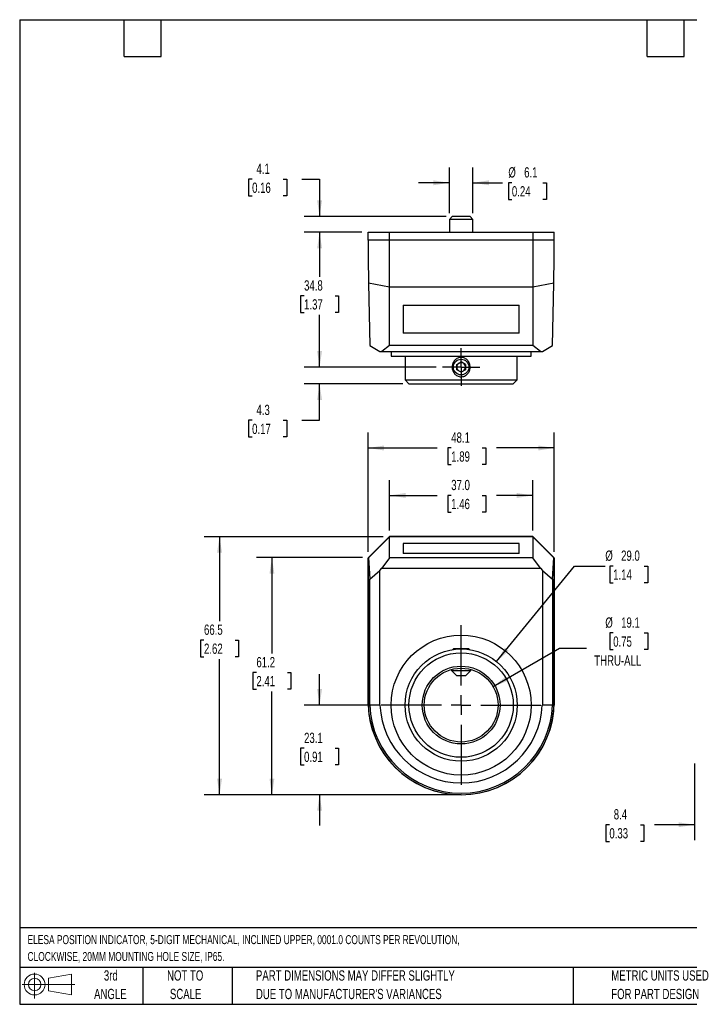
# Model space of a CAD drawing. Header units: millimetres. Extents: x 6 to 273, y 6 to 210.
# Tile 1 of 2: x 6 to 145, y 6 to 210. Entities that reach past the tile are written whole.
import ezdxf

# ---------------------------------------------------------------- set-up
doc = ezdxf.new("R2010")
doc.units = ezdxf.units.MM
doc.linetypes.add('CENTERX2', pattern=[20.32, 12.7, -2.54, 2.54, -2.54])
doc.layers.add('CENTER', color=40, linetype='CENTERX2')
doc.layers.add('DIMENSIONS', color=140, linetype='Continuous', lineweight=25)
doc.layers.add('TEXT', color=140, linetype='Continuous', lineweight=25)
doc.styles.add('SLDTEXTSTYLE0', font='TXT', dxfattribs={"width": 0.7})
doc.dimstyles.new('SLDDIMSTYLE0', dxfattribs={"dimtxt": 2.158008, "dimasz": 3.302, "dimexe": 0, "dimexo": 0.0625, "dimgap": 0.539502, "dimtad": 0, "dimtih": 1, "dimtoh": 1, "dimlfac": 1.25, "dimrnd": 1e-09, "dimzin": 12, "dimdsep": 46, "dimtxsty": 'SLDTEXTSTYLE0', "dimsah": 1, "dimcen": 0.09, "dimadec": 0, "dimazin": 3, "dimtfac": 1, "dimtmove": 0, "dimatfit": 0, "dimfxl": 0, "dimfrac": 2, "dimtolj": 1, "dimtzin": 12, "dimarcsym": 0})
doc.dimstyles.new('SLDDIMSTYLE1', dxfattribs={"dimtxt": 2.158008, "dimasz": 3.302, "dimexe": 0, "dimexo": 0.0625, "dimgap": 0.539502, "dimtad": 0, "dimtih": 1, "dimtoh": 1, "dimlfac": 1.25, "dimrnd": 1e-09, "dimzin": 12, "dimdsep": 46, "dimtxsty": 'SLDTEXTSTYLE0', "dimsah": 1, "dimcen": 0.09, "dimadec": 0, "dimazin": 3, "dimtfac": 1, "dimtofl": 0, "dimtmove": 0, "dimatfit": 3, "dimfxl": 0, "dimfrac": 2, "dimtolj": 1, "dimtzin": 12, "dimarcsym": 0})
doc.dimstyles.new('SLDDIMSTYLE2', dxfattribs={"dimtxt": 2.158008, "dimasz": 3.302, "dimexe": 0, "dimexo": 0.0625, "dimgap": 0.539502, "dimtad": 0, "dimtih": 1, "dimtoh": 1, "dimlfac": 1.25, "dimrnd": 1e-09, "dimzin": 4, "dimdsep": 46, "dimtxsty": 'SLDTEXTSTYLE0', "dimsah": 1, "dimcen": 0, "dimadec": 0, "dimazin": 1, "dimtfac": 1, "dimtofl": 0, "dimtmove": 0, "dimatfit": 3, "dimfxl": 0, "dimfrac": 2, "dimtolj": 1, "dimtzin": 12, "dimarcsym": 0})
doc.dimstyles.new('SLDDIMSTYLE3', dxfattribs={"dimtxt": 2.158008, "dimasz": 3.302, "dimexe": 0, "dimexo": 0.0625, "dimgap": 0.539502, "dimtad": 0, "dimtih": 1, "dimtoh": 1, "dimlfac": 1.25, "dimrnd": 1e-09, "dimzin": 12, "dimdsep": 46, "dimtxsty": 'SLDTEXTSTYLE0', "dimsah": 1, "dimcen": 0, "dimadec": 0, "dimazin": 3, "dimtfac": 1, "dimtofl": 0, "dimtmove": 0, "dimatfit": 3, "dimfxl": 0, "dimfrac": 2, "dimtolj": 1, "dimtzin": 12, "dimarcsym": 0})
doc.dimstyles.new('SLDDIMSTYLE4', dxfattribs={"dimtxt": 2.158008, "dimasz": 3.302, "dimexe": 0, "dimexo": 0.0625, "dimgap": 0.539502, "dimtad": 0, "dimtih": 1, "dimtoh": 1, "dimlfac": 1.25, "dimrnd": 1e-09, "dimzin": 4, "dimdsep": 46, "dimtxsty": 'SLDTEXTSTYLE0', "dimsah": 1, "dimcen": 0.09, "dimadec": 0, "dimazin": 1, "dimtfac": 1, "dimtofl": 0, "dimtmove": 0, "dimatfit": 3, "dimfxl": 0, "dimfrac": 2, "dimtolj": 1, "dimtzin": 12, "dimarcsym": 0})

# ---------------------------------------------------------------- blocks, each defined once
blk = doc.blocks.new('Block11')
at = {"color": 7, "linetype": 'Continuous', "lineweight": 18}
for p, q in [((2.59, 5.31), (2.59, 0)), ((5.48, 4.17), (10.18, 5.03)), ((5.48, 1.6), (5.48, 4.17)), ((10.18, 5.03), (10.18, 0.73)), ((0, 2.88), (10.87, 2.88)), ((5.48, 1.6), (10.18, 0.73))]:
    blk.add_line(p, q, dxfattribs=at)
for radius in [2.15, 1.29]:
    blk.add_circle((2.59, 2.88), radius, dxfattribs=at)
blk = doc.blocks.new('Block12')
at = {"color": 7, "linetype": 'Continuous'}
blk.add_blockref('Block11', (0, 0), dxfattribs=at)
blk = doc.blocks.new('_D')
at = {"layer": 'DIMENSIONS'}
for p, q in [((68.26, 68.1), (68.26, 74.45)), ((79.74, 68.1), (65.09, 68.1)), ((65.06, 59.18), (64.33, 59.18)), ((64.33, 59.18), (64.33, 55.75)), ((71.47, 59.18), (72.2, 59.18)), ((72.2, 59.18), (72.2, 55.75)), ((64.33, 55.75), (65.06, 55.75)), ((72.2, 55.75), (71.47, 55.75)), ((96.22, 49.61), (65.09, 49.61)), ((68.26, 49.61), (68.26, 43.26))]:
    blk.add_line(p, q, dxfattribs=at)
for points in [[(68.26, 68.1), (68.77, 71.4), (67.76, 71.4)], [(68.26, 49.61), (67.76, 46.31), (68.77, 46.31)]]:
    blk.add_solid(points, dxfattribs=at)
at = {"layer": 'DIMENSIONS', "char_height": 2.117, "attachment_point": 1, "style": 'SLDTEXTSTYLE0'}
for s, insert in [('23.1', (65.06, 62.39)), ('0.91', (65.06, 58.48))]:
    blk.add_mtext(s, dxfattribs=dict(at, insert=insert))
blk = doc.blocks.new('_D_1')
at = {"layer": 'DIMENSIONS'}
for p, q in [((77.11, 98.53), (55.25, 98.53)), ((58.42, 98.53), (58.42, 78.72)), ((55.22, 74.81), (54.49, 74.81)), ((54.49, 74.81), (54.49, 71.38)), ((61.63, 74.81), (62.36, 74.81)), ((62.36, 74.81), (62.36, 71.38)), ((54.49, 71.38), (55.22, 71.38)), ((62.36, 71.38), (61.63, 71.38)), ((58.42, 49.61), (58.42, 70.89)), ((96.22, 49.61), (55.25, 49.61))]:
    blk.add_line(p, q, dxfattribs=at)
for points in [[(58.42, 98.53), (57.92, 95.23), (58.93, 95.23)], [(58.42, 49.61), (58.93, 52.91), (57.92, 52.91)]]:
    blk.add_solid(points, dxfattribs=at)
at = {"layer": 'DIMENSIONS', "char_height": 2.117, "attachment_point": 1, "style": 'SLDTEXTSTYLE0'}
for s, insert in [('61.2', (55.22, 78.02)), ('2.41', (55.22, 74.1))]:
    blk.add_mtext(s, dxfattribs=dict(at, insert=insert))
blk = doc.blocks.new('_D_2')
at = {"layer": 'DIMENSIONS'}
for p, q in [((81.42, 102.85), (44.43, 102.85)), ((47.61, 102.85), (47.61, 85.42)), ((44.4, 81.51), (43.68, 81.51)), ((43.68, 81.51), (43.68, 78.08)), ((50.81, 81.51), (51.54, 81.51)), ((51.54, 81.51), (51.54, 78.08)), ((43.68, 78.08), (44.4, 78.08)), ((47.61, 49.61), (47.61, 77.59)), ((51.54, 78.08), (50.81, 78.08)), ((96.22, 49.61), (44.43, 49.61))]:
    blk.add_line(p, q, dxfattribs=at)
for points in [[(47.61, 102.85), (47.1, 99.55), (48.12, 99.55)], [(47.61, 49.61), (48.12, 52.91), (47.1, 52.91)]]:
    blk.add_solid(points, dxfattribs=at)
at = {"layer": 'DIMENSIONS', "char_height": 2.117, "attachment_point": 1, "style": 'SLDTEXTSTYLE0'}
for s, insert in [('66.5', (44.4, 84.72)), ('2.62', (44.4, 80.8))]:
    blk.add_mtext(s, dxfattribs=dict(at, insert=insert))
blk = doc.blocks.new('_D_3')
at = {"layer": 'DIMENSIONS'}
for p, q in [((104.81, 77.07), (120.9, 96.79)), ((120.9, 96.79), (127.25, 96.79)), ((128.88, 96.79), (128.16, 96.79)), ((128.16, 96.79), (128.16, 93.36)), ((135.3, 96.79), (136.02, 96.79)), ((136.02, 96.79), (136.02, 93.36)), ((128.16, 93.36), (128.88, 93.36)), ((136.02, 93.36), (135.3, 93.36))]:
    blk.add_line(p, q, dxfattribs=at)
blk.add_solid([(104.81, 77.07), (107.29, 79.31), (106.51, 79.95)], dxfattribs=at)
at = {"layer": 'DIMENSIONS', "char_height": 2.117, "attachment_point": 1, "style": 'SLDTEXTSTYLE0'}
for s, insert in [('%%c', (127.25, 100)), ('29.0', (130.51, 100)), ('1.14', (128.88, 96.09))]:
    blk.add_mtext(s, dxfattribs=dict(at, insert=insert))
blk = doc.blocks.new('_D_4')
at = {"layer": 'DIMENSIONS'}
for p, q in [((128.88, 82.98), (128.16, 82.98)), ((128.16, 82.98), (128.16, 79.55)), ((135.3, 82.98), (136.02, 82.98)), ((136.02, 82.98), (136.02, 79.55)), ((104.09, 71.91), (117.82, 79.84)), ((117.82, 79.84), (123.38, 79.84)), ((128.16, 79.55), (128.88, 79.55)), ((136.02, 79.55), (135.3, 79.55))]:
    blk.add_line(p, q, dxfattribs=at)
blk.add_solid([(104.09, 71.91), (107.2, 73.12), (106.69, 74)], dxfattribs=at)
at = {"layer": 'DIMENSIONS', "char_height": 2.117, "attachment_point": 1, "style": 'SLDTEXTSTYLE0'}
for s, insert in [('%%c', (127.25, 86.19)), ('19.1', (130.51, 86.19)), ('0.75', (128.88, 82.27)), ('THRU-ALL', (124.97, 78.36))]:
    blk.add_mtext(s, dxfattribs=dict(at, insert=insert))
blk = doc.blocks.new('_D_5')
at = {"layer": 'DIMENSIONS'}
for p, q in [((82.69, 104.12), (82.69, 114.54)), ((112.28, 104.12), (112.28, 114.54)), ((82.69, 111.37), (92.52, 111.37)), ((95.44, 111.37), (94.72, 111.37)), ((94.72, 111.37), (94.72, 107.94)), ((101.85, 111.37), (102.58, 111.37)), ((102.58, 111.37), (102.58, 107.94)), ((112.28, 111.37), (104.78, 111.37)), ((94.72, 107.94), (95.44, 107.94)), ((102.58, 107.94), (101.85, 107.94))]:
    blk.add_line(p, q, dxfattribs=at)
for points in [[(82.69, 111.37), (86, 110.86), (86, 111.87)], [(112.28, 111.37), (108.98, 111.87), (108.98, 110.86)]]:
    blk.add_solid(points, dxfattribs=at)
at = {"layer": 'DIMENSIONS', "char_height": 2.117, "attachment_point": 1, "style": 'SLDTEXTSTYLE0'}
for s, insert in [('37.0', (95.44, 114.58)), ('1.46', (95.44, 110.66))]:
    blk.add_mtext(s, dxfattribs=dict(at, insert=insert))
blk = doc.blocks.new('_D_6')
at = {"layer": 'DIMENSIONS'}
for p, q in [((78.26, 99.71), (78.26, 124.34)), ((116.71, 99.71), (116.71, 124.34)), ((78.26, 121.16), (92.52, 121.16)), ((95.44, 121.16), (94.72, 121.16)), ((94.72, 121.16), (94.72, 117.73)), ((101.85, 121.16), (102.58, 121.16)), ((102.58, 121.16), (102.58, 117.73)), ((116.71, 121.16), (104.78, 121.16)), ((94.72, 117.73), (95.44, 117.73)), ((102.58, 117.73), (101.85, 117.73))]:
    blk.add_line(p, q, dxfattribs=at)
for points in [[(78.26, 121.16), (81.57, 120.65), (81.57, 121.67)], [(116.71, 121.16), (113.41, 121.67), (113.41, 120.65)]]:
    blk.add_solid(points, dxfattribs=at)
at = {"layer": 'DIMENSIONS', "char_height": 2.117, "attachment_point": 1, "style": 'SLDTEXTSTYLE0'}
for s, insert in [('48.1', (95.44, 124.37)), ('1.89', (95.44, 120.46))]:
    blk.add_mtext(s, dxfattribs=dict(at, insert=insert))
blk = doc.blocks.new('SW_CENTERMARKSYMBOL_0')
at = {"layer": 'CENTER', "color": 0}
for p, q in [((0, 4.064), (0, 16.47952)), ((-4.064, 0), (-16.47952, 0)), ((0, 0), (-2.032, 0)), ((0, 0), (0, 2.032)), ((0, 0), (0, -2.032)), ((0, 0), (2.032, 0)), ((4.064, 0), (16.47952, 0)), ((0, -4.064), (0, -16.47952))]:
    blk.add_line(p, q, dxfattribs=at)
blk = doc.blocks.new('_D_7')
at = {"layer": 'DIMENSIONS'}
for p, q in [((68.26, 137.85), (68.26, 144.2)), ((92.33, 137.85), (65.09, 137.85)), ((85.45, 134.4), (65.09, 134.4)), ((68.26, 126.87), (68.26, 134.4)), ((54.33, 126.87), (53.61, 126.87)), ((53.61, 126.87), (53.61, 123.44)), ((60.74, 126.87), (61.47, 126.87)), ((61.47, 126.87), (61.47, 123.44)), ((64.63, 126.87), (68.26, 126.87)), ((53.61, 123.44), (54.33, 123.44)), ((61.47, 123.44), (60.74, 123.44))]:
    blk.add_line(p, q, dxfattribs=at)
for points in [[(68.26, 137.85), (68.77, 141.15), (67.76, 141.15)], [(68.26, 134.4), (67.76, 131.09), (68.77, 131.09)]]:
    blk.add_solid(points, dxfattribs=at)
at = {"layer": 'DIMENSIONS', "char_height": 2.117, "attachment_point": 1, "style": 'SLDTEXTSTYLE0'}
for s, insert in [('4.3', (55.23, 130.08)), ('0.17', (54.33, 126.16))]:
    blk.add_mtext(s, dxfattribs=dict(at, insert=insert))
blk = doc.blocks.new('_D_8')
at = {"layer": 'DIMENSIONS'}
for p, q in [((76.99, 165.69), (65.09, 165.69)), ((68.26, 165.69), (68.26, 156.47)), ((65.06, 152.56), (64.33, 152.56)), ((64.33, 152.56), (64.33, 149.13)), ((71.47, 152.56), (72.2, 152.56)), ((72.2, 152.56), (72.2, 149.13)), ((64.33, 149.13), (65.06, 149.13)), ((68.26, 137.85), (68.26, 148.65)), ((72.2, 149.13), (71.47, 149.13)), ((92.33, 137.85), (65.09, 137.85))]:
    blk.add_line(p, q, dxfattribs=at)
for points in [[(68.26, 165.69), (67.76, 162.39), (68.77, 162.39)], [(68.26, 137.85), (68.77, 141.15), (67.76, 141.15)]]:
    blk.add_solid(points, dxfattribs=at)
at = {"layer": 'DIMENSIONS', "char_height": 2.117, "attachment_point": 1, "style": 'SLDTEXTSTYLE0'}
for s, insert in [('34.8', (65.06, 155.77)), ('1.37', (65.06, 151.86))]:
    blk.add_mtext(s, dxfattribs=dict(at, insert=insert))
blk = doc.blocks.new('_D_9')
at = {"layer": 'DIMENSIONS'}
for p, q in [((54.33, 176.63), (53.61, 176.63)), ((53.61, 176.63), (53.61, 173.2)), ((60.74, 176.63), (61.47, 176.63)), ((61.47, 176.63), (61.47, 173.2)), ((64.63, 176.63), (68.26, 176.63)), ((68.26, 176.63), (68.26, 168.94)), ((53.61, 173.2), (54.33, 173.2)), ((61.47, 173.2), (60.74, 173.2)), ((94.39, 168.94), (65.09, 168.94)), ((76.99, 165.69), (65.09, 165.69)), ((68.26, 165.69), (68.26, 159.34))]:
    blk.add_line(p, q, dxfattribs=at)
for points in [[(68.26, 168.94), (68.77, 172.24), (67.76, 172.24)], [(68.26, 165.69), (67.76, 162.39), (68.77, 162.39)]]:
    blk.add_solid(points, dxfattribs=at)
at = {"layer": 'DIMENSIONS', "char_height": 2.117, "attachment_point": 1, "style": 'SLDTEXTSTYLE0'}
for s, insert in [('4.1', (55.23, 179.84)), ('0.16', (54.33, 175.93))]:
    blk.add_mtext(s, dxfattribs=dict(at, insert=insert))
blk = doc.blocks.new('_D_10')
at = {"layer": 'DIMENSIONS'}
for p, q in [((95.05, 169.6), (95.05, 179.07)), ((99.93, 169.6), (99.93, 179.07)), ((95.05, 175.89), (88.7, 175.89)), ((99.93, 175.89), (106.03, 175.89)), ((107.96, 175.89), (107.24, 175.89)), ((107.24, 175.89), (107.24, 172.46)), ((114.38, 175.89), (115.1, 175.89)), ((115.1, 175.89), (115.1, 172.46)), ((107.24, 172.46), (107.96, 172.46)), ((115.1, 172.46), (114.38, 172.46))]:
    blk.add_line(p, q, dxfattribs=at)
for points in [[(95.05, 175.89), (91.75, 176.4), (91.75, 175.38)], [(99.93, 175.89), (103.23, 175.38), (103.23, 176.4)]]:
    blk.add_solid(points, dxfattribs=at)
at = {"layer": 'DIMENSIONS', "char_height": 2.117, "attachment_point": 1, "style": 'SLDTEXTSTYLE0'}
for s, insert in [('%%c', (107.23, 179.1)), ('6.1', (110.49, 179.1)), ('0.24', (107.96, 175.19))]:
    blk.add_mtext(s, dxfattribs=dict(at, insert=insert))
blk = doc.blocks.new('SW_CENTERMARKSYMBOL_1')
at = {"layer": 'CENTER', "color": 0}
for p, q in [((0, 2.03), (0, 3.88)), ((0, 0), (0, 2.03)), ((-2.03, 0), (-3.88, 0)), ((0, 0), (-2.03, 0)), ((0, 0), (0, -2.03)), ((0, 0), (2.03, 0)), ((2.03, 0), (3.88, 0)), ((0, -2.03), (0, -3.88))]:
    blk.add_line(p, q, dxfattribs=at)
blk = doc.blocks.new('_D_11')
at = {"layer": 'DIMENSIONS'}
for p, q in [((145.67, 56.06), (145.67, 40.23)), ((152.38, 50.77), (152.38, 40.23)), ((128.09, 43.41), (127.36, 43.41)), ((127.36, 43.41), (127.36, 39.98)), ((134.5, 43.41), (135.23, 43.41)), ((135.23, 43.41), (135.23, 39.98)), ((145.67, 43.41), (137.43, 43.41)), ((152.38, 43.41), (158.73, 43.41)), ((127.36, 39.98), (128.09, 39.98)), ((135.23, 39.98), (134.5, 39.98))]:
    blk.add_line(p, q, dxfattribs=at)
for points in [[(145.67, 43.41), (142.37, 43.91), (142.37, 42.9)], [(152.38, 43.41), (155.68, 42.9), (155.68, 43.91)]]:
    blk.add_solid(points, dxfattribs=at)
at = {"layer": 'DIMENSIONS', "char_height": 2.117, "attachment_point": 1, "style": 'SLDTEXTSTYLE0'}
for s, insert in [('8.4', (128.99, 46.62)), ('0.33', (128.09, 42.7))]:
    blk.add_mtext(s, dxfattribs=dict(at, insert=insert))

msp = doc.modelspace()

# ---------------------------------------------------------------- linework, layer by layer
for p, q in [((95.658855, 168.940838), (95.049255, 168.331238)), ((99.316455, 168.940838), (95.658855, 168.940838)), ((99.926055, 168.331238), (99.316455, 168.940838)), ((95.049255, 168.331238), (95.049255, 165.689638)), ((99.926055, 168.331238), (95.049255, 168.331238)), ((99.926055, 165.689638), (99.926055, 168.331238)), ((78.264935, 164.064038), (78.264935, 165.689638)), ((78.264935, 165.689638), (82.694695, 165.689638)), ((82.694695, 164.064038), (82.694695, 165.689638)), ((82.694695, 165.689638), (112.280615, 165.689638)), ((112.280615, 165.689638), (112.280615, 164.064038)), ((112.280615, 165.689638), (116.710375, 165.689638)), ((116.710375, 164.064038), (116.710375, 165.689638)), ((82.694695, 164.064038), (78.264935, 164.064038)), ((78.285255, 164.064038), (78.285255, 160.487718)), ((112.280615, 164.064038), (82.694695, 164.064038)), ((82.694695, 154.380646), (82.694695, 164.064038)), ((116.710375, 164.064038), (112.280615, 164.064038)), ((112.280615, 164.064038), (112.280615, 154.380646)), ((116.690055, 160.487718), (116.690055, 164.064038)), ((78.285255, 160.487718), (78.37857, 155.141695)), ((116.59674, 155.141695), (116.690055, 160.487718)), ((82.694695, 154.380646), (78.37857, 155.141695)), ((78.37857, 155.141695), (78.602345, 142.321638)), ((116.59674, 155.141695), (112.280615, 154.380646)), ((116.372965, 142.321638), (116.59674, 155.141695)), ((112.280615, 154.380646), (82.694695, 154.380646)), ((82.694695, 142.321638), (82.694695, 154.380646)), ((112.280615, 154.380646), (112.280615, 142.321638)), ((85.498855, 150.605725), (109.476455, 150.605725)), ((85.498855, 150.605725), (85.498855, 144.877359)), ((109.476455, 144.877359), (109.476455, 150.605725)), ((109.476455, 144.877359), (85.498855, 144.877359)), ((78.602345, 142.321638), (80.714061, 141.102438)), ((82.694695, 142.321638), (81.127321, 141.102438)), ((112.280615, 142.321638), (82.694695, 142.321638)), ((113.847988, 141.102438), (112.280615, 142.321638)), ((114.261248, 141.102438), (116.372965, 142.321638)), ((80.714061, 141.102438), (81.127321, 141.102438)), ((81.127321, 141.102438), (113.847988, 141.102438)), ((83.040135, 141.102438), (83.040135, 140.086438)), ((111.935175, 140.086438), (111.935175, 141.102438)), ((113.847988, 141.102438), (114.261248, 141.102438)), ((83.040135, 140.086438), (111.935175, 140.086438)), ((85.905255, 140.086438), (85.905255, 135.209638)), ((96.573255, 138.379167), (97.487655, 138.907096)), ((96.573255, 137.323309), (96.573255, 138.379167)), ((98.402055, 138.379167), (97.487655, 138.907096)), ((98.402055, 138.379167), (98.402055, 137.323309)), ((109.070055, 135.209638), (109.070055, 140.086438)), ((97.487655, 136.79538), (96.573255, 137.323309)), ((98.402055, 137.323309), (97.487655, 136.79538)), ((85.905255, 135.209638), (86.718055, 134.396838)), ((85.905255, 135.209638), (109.070055, 135.209638)), ((86.718055, 134.396838), (108.257255, 134.396838)), ((108.257255, 134.396838), (109.070055, 135.209638)), ((82.694695, 102.867451), (78.264935, 98.437691)), ((82.694695, 102.847131), (78.37857, 98.531006)), ((112.280615, 102.867451), (82.694695, 102.867451)), ((82.694695, 98.458011), (82.694695, 102.847131)), ((112.280615, 102.847131), (82.694695, 102.847131)), ((116.710375, 98.437691), (112.280615, 102.867451)), ((112.280615, 102.847131), (112.280615, 98.458011)), ((116.59674, 98.531006), (112.280615, 102.847131)), ((109.476455, 101.481455), (85.498855, 101.481455)), ((85.498855, 101.481455), (85.498855, 99.388217)), ((109.476455, 99.388217), (109.476455, 101.481455)), ((78.264935, 98.437691), (78.264935, 68.811131)), ((78.285255, 98.437691), (78.37857, 98.531006)), ((78.285255, 68.099931), (78.285255, 98.437691)), ((78.37857, 98.531006), (78.602345, 94.103023)), ((82.694695, 98.458011), (81.127321, 96.346295)), ((112.280615, 98.458011), (82.694695, 98.458011)), ((109.476455, 99.388217), (85.498855, 99.388217)), ((113.847988, 96.346295), (112.280615, 98.458011)), ((116.372965, 94.103023), (116.59674, 98.531006)), ((116.59674, 98.531006), (116.690055, 98.437691)), ((116.690055, 98.437691), (116.690055, 68.099931)), ((116.710375, 68.811131), (116.710375, 98.437691)), ((78.602345, 94.103023), (80.714061, 95.906512)), ((80.714061, 95.906512), (81.127321, 96.346295)), ((80.714061, 68.099931), (80.714061, 95.906512)), ((81.127321, 96.346295), (113.847988, 96.346295)), ((113.847988, 96.346295), (114.261248, 95.906512)), ((114.261248, 95.906512), (114.261248, 68.099931)), ((114.261248, 95.906512), (116.372965, 94.103023)), ((78.602345, 68.099931), (78.602345, 94.103023)), ((116.372965, 94.103023), (116.372965, 68.099931)), ((95.880055, 79.682331), (95.748782, 79.551058)), ((99.095255, 79.682331), (95.880055, 79.682331)), ((99.226528, 79.551058), (99.095255, 79.682331)), ((95.487655, 75.452781), (95.487655, 75.252571)), ((95.487655, 75.252571), (96.503655, 74.236571)), ((95.487655, 75.252571), (99.487655, 75.252571)), ((98.471655, 74.236571), (99.487655, 75.252571)), ((99.487655, 75.252571), (99.487655, 75.452781)), ((96.503655, 74.236571), (98.471655, 74.236571)), ((78.285255, 68.099931), (78.602345, 68.099931)), ((80.714061, 68.099931), (78.602345, 68.099931)), ((80.714061, 68.099931), (80.729145, 68.099931)), ((114.246164, 68.099931), (114.261248, 68.099931)), ((116.372965, 68.099931), (114.261248, 68.099931)), ((116.372965, 68.099931), (116.690055, 68.099931))]:
    msp.add_line(p, q)
for centre, radius in [((97.487655, 137.851238), 1.6076), ((97.487655, 68.099931), 14.44752), ((97.487655, 68.099931), 11.5824), ((97.487655, 68.099931), 10.7696), ((97.487655, 68.099931), 8.0264), ((97.487655, 68.099931), 7.62)]:
    msp.add_circle(centre, radius)
for centre, radius, start, end in [((97.487655, 137.851238), 0.9144, 120, 180), ((97.487655, 137.851238), 0.9144, 60, 120), ((97.487655, 137.851238), 0.9144, 0, 60), ((97.487655, 137.851238), 0.9144, 180, 240), ((97.487655, 137.851238), 0.9144, 240, 300), ((97.487655, 137.851238), 0.9144, 300, 0), ((97.487655, 68.811131), 19.22272, 180, 0), ((97.487655, 68.811131), 19.2024, 182.12255136, 357.87744864), ((97.487655, 68.811131), 18.88531, 182.15820637, 357.84179363), ((97.487655, 68.811131), 16.773594, 182.43006828, 357.56993172)]:
    msp.add_arc(centre, radius, start, end)
msp.add_open_spline([(99.338613, 137.824976), (99.335506, 137.57052), (99.286711, 137.317226), (99.105545, 136.848525), (98.971018, 136.628608), (98.716103, 136.350977), (98.620781, 136.265546), (98.416965, 136.117463), (98.30832, 136.054223), (98.076596, 135.950763), (97.955703, 135.911751), (97.709225, 135.861043), (97.581129, 135.849134), (97.328847, 135.853967), (97.204336, 135.87021), (96.958552, 135.930193), (96.838492, 135.974036), (96.501173, 136.139115), (96.297794, 136.298958), (96.052737, 136.582883), (95.979418, 136.686305), (95.85307, 136.90547), (95.800824, 137.019455), (95.716964, 137.255784), (95.685197, 137.37937), (95.644318, 137.628873), (95.635053, 137.754123), (95.6384, 138.005603), (95.651338, 138.133036), (95.699035, 138.380748), (95.733559, 138.501458), (95.824326, 138.736505), (95.88103, 138.851158), (96.012877, 139.065015), (96.088349, 139.165393), (96.259804, 139.352172), (96.3539, 139.436372), (96.557046, 139.584168), (96.66778, 139.648606), (96.897936, 139.751365), (97.017521, 139.79022), (97.266218, 139.841534), (97.392727, 139.853222), (97.643946, 139.848702), (97.771273, 139.832187), (98.016324, 139.772393), (98.133996, 139.729624), (98.360063, 139.619379), (98.468657, 139.551279), (98.66626, 139.397605), (98.756802, 139.311415), (98.921811, 139.120711), (98.995317, 139.016884), (99.12054, 138.80023), (99.173121, 138.686431), (99.300612, 138.328433), (99.34172, 138.079432), (99.338613, 137.824976)], degree=3, knots=[0, 0, 0, 0, 0.0625, 0.0625, 0.125, 0.125, 0.15625, 0.15625, 0.1875, 0.1875, 0.21875, 0.21875, 0.25, 0.25, 0.28125, 0.28125, 0.3125, 0.3125, 0.375, 0.375, 0.40625, 0.40625, 0.4375, 0.4375, 0.46875, 0.46875, 0.5, 0.5, 0.53125, 0.53125, 0.5625, 0.5625, 0.59375, 0.59375, 0.625, 0.625, 0.65625, 0.65625, 0.6875, 0.6875, 0.71875, 0.71875, 0.75, 0.75, 0.78125, 0.78125, 0.8125, 0.8125, 0.84375, 0.84375, 0.875, 0.875, 0.90625, 0.90625, 0.9375, 0.9375, 1, 1, 1, 1])
at = {"layer": 'DIMENSIONS'}
msp.add_line((97.487655, 49.608731), (89.78213, 49.608731), dxfattribs=at)
at = {"layer": 'TEXT'}
for p, q in [((6.35, 209.55), (273.05, 209.55)), ((6.35, 209.55), (6.35, 6.35)), ((27.94, 201.93), (27.94, 209.55)), ((35.56, 201.93), (35.56, 209.55)), ((135.89, 201.93), (135.89, 209.55)), ((143.51, 201.93), (143.51, 209.55)), ((27.94, 201.93), (35.56, 201.93)), ((135.89, 201.93), (143.51, 201.93)), ((273.05, 22.126108), (6.35, 22.126108)), ((273.05, 13.97), (6.35, 13.97)), ((31.75, 13.97), (31.75, 6.35)), ((50.211628, 13.97), (50.211628, 6.35)), ((120.646478, 13.97), (120.646478, 6.35)), ((6.35, 6.35), (273.05, 6.35))]:
    msp.add_line(p, q, dxfattribs=at)

# ---------------------------------------------------------------- block references
at = {"layer": 'CENTER'}
for name, p in [('SW_CENTERMARKSYMBOL_1', (97.487655, 137.851238)), ('SW_CENTERMARKSYMBOL_0', (97.487655, 68.099931))]:
    msp.add_blockref(name, p, dxfattribs=at)
at = {"layer": 'TEXT'}
msp.add_blockref('Block12', (6.837939, 7.553855), dxfattribs=at)

# ---------------------------------------------------------------- texts
at = {"layer": 'TEXT', "style": 'SLDTEXTSTYLE0'}
for s, insert, char_height, attachment_point in [('ELESA POSITION INDICATOR, 5-DIGIT MECHANICAL, INCLINED UPPER, 0001.0 COUNTS PER REVOLUTION,', (7.965734, 20.620225), 1.85208333, 1), ('CLOCKWISE, 20MM MOUNTING HOLE SIZE, IP65.', (7.965734, 17.150781), 1.85208333, 1), ('3rd', (25.162451, 13.363993), 2.1166667, 2), ('NOT TO', (40.515774, 13.363993), 2.1166667, 2), ('PART DIMENSIONS MAY DIFFER SLIGHTLY', (55.119284, 13.363993), 2.11666667, 1), ('METRIC UNITS USED', (128.478371, 13.363994), 2.11666667, 1), ('ANGLE', (25.064948, 9.541771), 2.1166667, 2), ('SCALE', (40.612053, 9.541771), 2.1166667, 2), ("DUE TO MANUFACTURER'S VARIANCES", (55.119284, 9.541771), 2.11666667, 1), ('FOR PART DESIGN', (128.478371, 9.541772), 2.11666667, 1)]:
    msp.add_mtext(s, dxfattribs=dict(at, insert=insert, char_height=char_height, attachment_point=attachment_point))

# ---------------------------------------------------------------- dimensions: what is measured, and where the dimension line sits
at = {"layer": 'DIMENSIONS'}
for base, p1, p2, dimstyle, picture, middle in [((68.264935, 168.940838), (78.264935, 165.689638), (95.658855, 168.940838), 'SLDDIMSTYLE0', '_D_9', (68.264935, 176.630935)), ((68.264935, 165.689638), (93.60451, 137.851238), (78.264935, 165.689638), 'SLDDIMSTYLE1', '_D_8', (68.264935, 152.561449)), ((68.264935, 134.396838), (93.60451, 137.851238), (86.718055, 134.396838), 'SLDDIMSTYLE0', '_D_7', (68.264935, 126.865503)), ((47.607315, 102.847131), (97.487655, 49.608731), (82.694695, 102.847131), 'SLDDIMSTYLE1', '_D_2', (47.607315, 81.505947)), ((58.424212, 98.531006), (97.487655, 49.608731), (78.37857, 98.531006), 'SLDDIMSTYLE1', '_D_1', (58.424212, 74.805664)), ((68.264935, 68.099931), (97.487655, 49.608731), (81.008135, 68.099931), 'SLDDIMSTYLE0', '_D', (68.264935, 59.181256))]:
    dim = msp.add_linear_dim(base=base, p1=p1, p2=p2, angle=90, dimstyle=dimstyle, dxfattribs=at)
    dim.commit()
    dim.dimension.update_dxf_attribs({"geometry": picture, "text_midpoint": middle, "dimtype": 160})
dim = msp.add_linear_dim(base=(99.926055, 175.890335), p1=(95.049255, 168.331238), p2=(99.926055, 168.331238), angle=0, text='%%c<>', dimstyle='SLDDIMSTYLE0', dxfattribs=at)
dim.commit()
dim.dimension.update_dxf_attribs({"geometry": '_D_10', "text_midpoint": (111.169045, 175.890335), "dimtype": 160})
for base, p1, p2, dimstyle, picture, middle in [((116.710375, 121.162142), (78.264935, 98.437691), (116.710375, 98.437691), 'SLDDIMSTYLE1', '_D_6', (98.64628, 121.162142)), ((82.694695, 111.365957), (112.280615, 102.847131), (82.694695, 102.847131), 'SLDDIMSTYLE4', '_D_5', (98.64628, 111.365957)), ((145.670614, 43.406005), (152.376214, 52.037538), (145.670614, 57.330331), 'SLDDIMSTYLE0', '_D_11', (131.295018, 43.406005))]:
    dim = msp.add_linear_dim(base=base, p1=p1, p2=p2, dimstyle=dimstyle, dxfattribs=at)
    dim.commit()
    dim.dimension.update_dxf_attribs({"geometry": picture, "text_midpoint": middle, "dimtype": 160})
dim = msp.add_diameter_dim_2p(p1=(90.164165, 59.126722), p2=(104.811144, 77.073141), dimstyle='SLDDIMSTYLE2', dxfattribs=at)
dim.commit()
dim.dimension.update_dxf_attribs({"geometry": '_D_3', "text_midpoint": (132.090027, 96.791778), "dimtype": 163})
dim = msp.add_diameter_dim_2p(p1=(90.888541, 64.289931), p2=(104.086768, 71.909931), text='<>\\PTHRU-ALL', dimstyle='SLDDIMSTYLE3', dxfattribs=at)
dim.commit()
dim.dimension.update_dxf_attribs({"geometry": '_D_4', "text_midpoint": (132.090027, 80.956345), "dimtype": 163})

doc.saveas('drawing.dxf')
